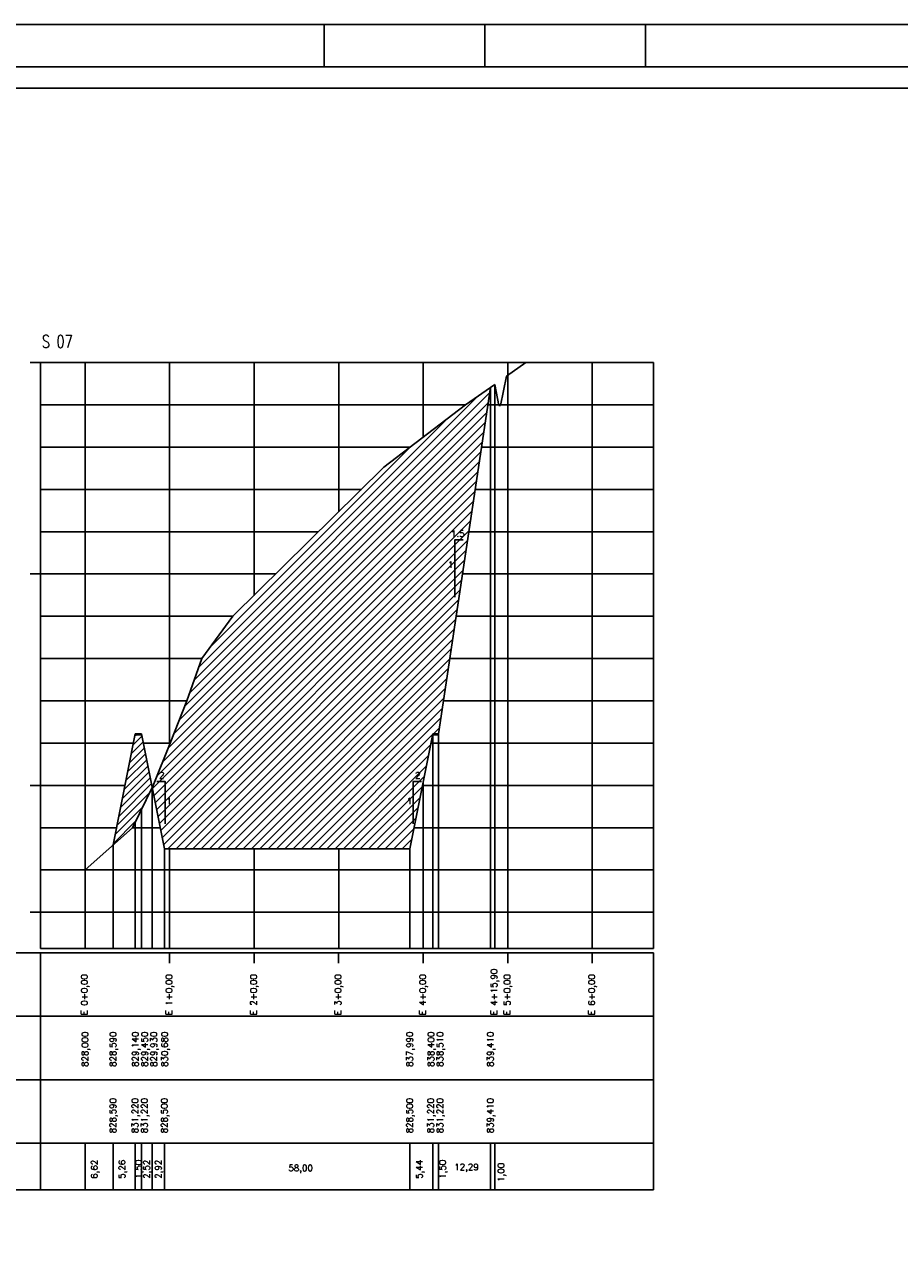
# Model space of a CAD drawing. Extents: x -1825 to 98, y 5678 to 6985.
# Tile 4 of 86: x -1686 to -1479, y 5981 to 6272. Entities that reach past the tile are written whole.
import ezdxf
from ezdxf.enums import TextEntityAlignment as Align

# ---------------------------------------------------------------- set-up
doc = ezdxf.new("R2010")
doc.units = 0
doc.header["$MEASUREMENT"] = 0
doc.linetypes.add('CONTINUO', pattern=[0])
for name, color, linetype in [('-ATERRO', 72, 'CONTINUOUS'), ('-CORTE', 51, 'CONTINUOUS'), ('-TALUDI', 3, 'CONTINUOUS'), ('BASE', 6, 'CONTINUOUS'), ('PADRÃO', 7, 'CONTINUOUS'), ('PG-CORTE', 4, 'CONTINUOUS'), ('PG-LINE', 7, 'CONTINUOUS'), ('PG-MALHA', 7, 'CONTINUOUS'), ('PG-TERRENO', 6, 'CONTINUOUS'), ('PG-TXT-120', 4, 'CONTINUOUS'), ('PG-TXT-80', 2, 'CONTINUOUS')]:
    doc.layers.add(name, color=color, linetype=linetype)
doc.styles.add('ROMANS', font='romans.shx', dxfattribs={"height": 1.5})

msp = doc.modelspace()

# ---------------------------------------------------------------- hatches: boundary and pattern name
at = {"layer": '-ATERRO'}
h = msp.add_hatch(dxfattribs=at)
h.set_pattern_fill('_USER', color=256, scale=1.2, angle=45, style=0, pattern_type=0)
h.set_pattern_definition([(45, (0, 0), (-0.84852814, 0.84852814), [])])
h.paths.add_polyline_path([(-1658.36, 6104.3), (-1659.94, 6104.3), (-1665.16, 6078.22), (-1660.59, 6082.3), (-1655.88, 6091.92)])
at = {"layer": '-CORTE'}
h = msp.add_hatch(dxfattribs=at)
h.set_pattern_fill('_USER', color=256, scale=1.4, angle=45, style=0, pattern_type=0)
h.set_pattern_definition([(45, (0, 0), (-0.9899495, 0.9899495), [])])
h.paths.add_polyline_path([(-1575.88, 6186.43), (-1581.78, 6182.3), (-1601.1, 6167.53), (-1636.8, 6132.3), (-1644.16, 6122.3), (-1647.73, 6112.3), (-1651.68, 6102.3), (-1655.7, 6092.3), (-1655.88, 6091.92), (-1652.96, 6077.3), (-1594.97, 6077.3), (-1589.52, 6104.5), (-1589.52, 6104.5), (-1588.17, 6104.5)])
h.paths.add_polyline_path([(-1585.88, 6143.37), (-1584.75, 6143.37), (-1584.75, 6145.65), (-1585.88, 6145.65)], flags=24)
h.paths.add_polyline_path([(-1585.19, 6150.68), (-1581.46, 6150.68), (-1581.46, 6152.96), (-1585.19, 6152.96)], flags=24)
h.paths.add_polyline_path([(-1593.87, 6093.56), (-1592.1, 6093.56), (-1592.1, 6095.84), (-1593.87, 6095.84)], flags=24)
h.paths.add_polyline_path([(-1595.65, 6087.48), (-1594.53, 6087.48), (-1594.53, 6089.76), (-1595.65, 6089.76)], flags=24)
h.paths.add_polyline_path([(-1652.53, 6087.48), (-1651.41, 6087.48), (-1651.41, 6089.76), (-1652.53, 6089.76)], flags=24)
h.paths.add_polyline_path([(-1654.47, 6093.56), (-1652.69, 6093.56), (-1652.69, 6095.84), (-1654.47, 6095.84)], flags=24)

# ---------------------------------------------------------------- linework, layer by layer
at = {"layer": '-TALUDI', "flags": 128}
for points in [[(-1582.3, 6150.36), (-1584.34, 6150.36), (-1584.34, 6136.79)], [(-1654.82, 6093.2), (-1652.82, 6093.2), (-1652.82, 6083.2)], [(-1592.2, 6093.2), (-1594.2, 6093.2), (-1594.2, 6083.2)]]:
    msp.add_lwpolyline(points, dxfattribs=at)
at = {"layer": 'BASE', "color": 11, "linetype": 'CONTINUOUS'}
for p, q in [((-1659.94, 6104.3), (-1658.36, 6104.3)), ((-1589.53, 6104.3), (-1588.14, 6104.3))]:
    msp.add_line(p, q, dxfattribs=at)
at = {"layer": 'PADRÃO', "color": 2}
for p, q in [((-1615.2, 6262.22), (-1615.2, 6272.22)), ((-1577.2, 6262.22), (-1577.2, 6272.22)), ((-1539.2, 6262.22), (-1539.2, 6272.22))]:
    msp.add_line(p, q, dxfattribs=at)
msp.add_lwpolyline([(-1825.2, 6272.22), (-1825.2, 5678.22), (-984.2, 5678.22), (-984.2, 6272.22), (-1825.2, 6272.22)], dxfattribs=at)
at = {"layer": 'PADRÃO', "color": 1}
msp.add_lwpolyline([(-1800.2, 5688.22), (-994.2, 5688.22), (-994.2, 6262.22), (-1800.2, 6262.22)], close=True, dxfattribs=at)
at = {"layer": 'PADRÃO', "color": 2}
msp.add_lwpolyline([(-1795.2, 5693.22), (-1174.2, 5693.22), (-1174.2, 6257.22), (-1795.2, 6257.22)], close=True, dxfattribs=at)
at = {"layer": 'PG-CORTE'}
for p, q in [((-1572.09, 6189.08), (-1573.48, 6182.13)), ((-1588.17, 6104.5), (-1575.88, 6186.43)), ((-1574.88, 6187.13), (-1573.88, 6182.13)), ((-1573.88, 6182.13), (-1573.48, 6182.13)), ((-1573.48, 6182.13), (-1573.88, 6182.13)), ((-1573.88, 6182.13), (-1573.48, 6182.13)), ((-1659.9, 6104.5), (-1665.16, 6078.22)), ((-1658.4, 6104.5), (-1652.96, 6077.3)), ((-1594.97, 6077.3), (-1589.53, 6104.5)), ((-1652.96, 6077.3), (-1594.97, 6077.3))]:
    msp.add_line(p, q, dxfattribs=at)
at = {"layer": 'PG-CORTE', "color": 11, "linetype": 'CONTINUOUS'}
for p, q in [((-1659.9, 6104.5), (-1658.4, 6104.5)), ((-1589.53, 6104.5), (-1588.14, 6104.5))]:
    msp.add_line(p, q, dxfattribs=at)
at = {"layer": 'PG-LINE', "color": 3, "linetype": 'CONTINUO'}
for p, q in [((-1671.78, 6053.7), (-1671.78, 6192.3)), ((-1671.78, 5996.69), (-1671.78, 6007.7))]:
    msp.add_line(p, q, dxfattribs=at)
at = {"layer": 'PG-LINE', "color": 3, "linetype": 'CONTINUOUS'}
for p, q in [((-1575.88, 6186.43), (-1575.88, 6053.7)), ((-1574.88, 6187.13), (-1574.88, 6053.7)), ((-1671.78, 6110.3), (-1671.78, 6053.7)), ((-1589.52, 6104.5), (-1589.52, 6053.7)), ((-1588.17, 6104.5), (-1588.17, 6053.7)), ((-1655.88, 6091.92), (-1655.88, 6053.7)), ((-1658.4, 6086.78), (-1658.4, 6053.7)), ((-1659.9, 6083.71), (-1659.9, 6053.7)), ((-1665.16, 6078.22), (-1665.16, 6053.7)), ((-1652.96, 6077.3), (-1652.96, 6053.7)), ((-1594.97, 6077.3), (-1594.97, 6053.7)), ((-1671.78, 6007.7), (-1671.78, 5996.69)), ((-1671.78, 6007.7), (-1671.78, 5996.69)), ((-1665.16, 6007.7), (-1665.16, 5996.69)), ((-1659.9, 6007.7), (-1659.9, 5996.69)), ((-1658.4, 6007.7), (-1658.4, 5996.69)), ((-1655.88, 6007.7), (-1655.88, 5996.69)), ((-1652.96, 6007.7), (-1652.96, 5996.69)), ((-1594.97, 6007.7), (-1594.97, 5996.69)), ((-1589.52, 6007.7), (-1589.52, 5996.69)), ((-1588.17, 6007.7), (-1588.17, 5996.69)), ((-1575.88, 6007.7), (-1575.88, 5996.69)), ((-1574.88, 6007.7), (-1574.88, 5996.69))]:
    msp.add_line(p, q, dxfattribs=at)
at = {"layer": 'PG-MALHA', "linetype": 'CONTINUO'}
for p, q in [((-1651.78, 6102.05), (-1651.78, 6192.3)), ((-1631.78, 6137.25), (-1631.78, 6192.3)), ((-1611.78, 6157), (-1611.78, 6192.3)), ((-1591.78, 6174.66), (-1591.78, 6192.3)), ((-1571.78, 6172.3), (-1571.78, 6192.3)), ((-1551.78, 6053.7), (-1551.78, 6192.3)), ((-1571.78, 6053.7), (-1571.78, 6176.96)), ((-1682.33, 6142.3), (-1626.67, 6142.3)), ((-1582.5, 6142.3), (-1537.3, 6142.3)), ((-1591.78, 6053.7), (-1591.78, 6093.23)), ((-1651.78, 6053.7), (-1651.78, 6077.3)), ((-1631.78, 6053.7), (-1631.78, 6077.3)), ((-1611.78, 6053.7), (-1611.78, 6077.3))]:
    msp.add_line(p, q, dxfattribs=at)
at = {"layer": 'PG-MALHA', "color": 4}
for p, q in [((-1537.3, 6053.7), (-1537.3, 6192.3)), ((-1738.86, 6052.7), (-1537.3, 6052.7)), ((-1537.3, 5996.69), (-1537.3, 6052.7)), ((-1537.3, 6037.7), (-1738.86, 6037.7)), ((-1537.3, 6022.7), (-1738.86, 6022.7)), ((-1738.86, 5996.69), (-1537.3, 5996.69))]:
    msp.add_line(p, q, dxfattribs=at)
at = {"layer": 'PG-MALHA', "color": 5, "linetype": 'CONTINUO'}
for points in [[(-1684.8, 6192.3), (-1682.33, 6192.3)], [(-1684.8, 6142.3), (-1682.33, 6142.3)], [(-1684.8, 6092.3), (-1682.33, 6092.3)], [(-1684.8, 6062.3), (-1682.33, 6062.3)]]:
    msp.add_lwpolyline(points, dxfattribs=at)
at = {"layer": 'PG-MALHA', "linetype": 'CONTINUO'}
for points in [[(-1682.33, 6192.3), (-1537.3, 6192.3)], [(-1682.33, 6182.3), (-1581.78, 6182.3)], [(-1576.5, 6182.3), (-1537.3, 6182.3)], [(-1682.33, 6172.3), (-1594.87, 6172.3)], [(-1578, 6172.3), (-1537.3, 6172.3)], [(-1682.33, 6162.3), (-1606.41, 6162.3)], [(-1579.5, 6162.3), (-1537.3, 6162.3)], [(-1682.33, 6152.3), (-1616.7, 6152.3)], [(-1581, 6152.3), (-1537.3, 6152.3)], [(-1682.33, 6132.3), (-1636.8, 6132.3)], [(-1584, 6132.3), (-1537.3, 6132.3)], [(-1682.33, 6122.3), (-1644.16, 6122.3)], [(-1585.5, 6122.3), (-1537.3, 6122.3)], [(-1682.33, 6112.3), (-1647.73, 6112.3)], [(-1587, 6112.3), (-1537.3, 6112.3)], [(-1682.33, 6102.3), (-1660.34, 6102.3)], [(-1657.96, 6102.3), (-1651.68, 6102.3)], [(-1589.97, 6102.3), (-1537.3, 6102.3)], [(-1682.33, 6092.3), (-1662.34, 6092.3)], [(-1655.96, 6092.3), (-1655.7, 6092.3)], [(-1655.96, 6092.3), (-1655.7, 6092.3)], [(-1591.97, 6092.3), (-1537.3, 6092.3)], [(-1682.33, 6082.3), (-1664.34, 6082.3)], [(-1660.59, 6082.3), (-1653.96, 6082.3)], [(-1593.97, 6082.3), (-1537.3, 6082.3)], [(-1682.33, 6072.3), (-1537.3, 6072.3)], [(-1682.33, 6062.3), (-1537.3, 6062.3)], [(-1651.78, 6050.28), (-1651.78, 6052.7)], [(-1631.78, 6050.28), (-1631.78, 6052.7)], [(-1611.8, 6050.28), (-1611.8, 6052.7)], [(-1591.78, 6050.28), (-1591.78, 6052.7)], [(-1571.78, 6050.28), (-1571.78, 6052.7)], [(-1551.78, 6050.28), (-1551.78, 6052.7)]]:
    msp.add_lwpolyline(points, dxfattribs=at)
at = {"layer": 'PG-MALHA', "color": 4}
for points in [[(-1682.33, 6192.3), (-1682.33, 6053.7)], [(-1682.33, 6053.7), (-1537.3, 6053.7)], [(-1682.33, 6052.7), (-1682.33, 5996.69)], [(-1738.86, 6007.7), (-1537.3, 6007.7)]]:
    msp.add_lwpolyline(points, dxfattribs=at)
at = {"layer": 'PG-TERRENO', "linetype": 'CONTINUOUS', "flags": 128}
for points in [[(-1572.09, 6189.08), (-1567.49, 6192.3)], [(-1671.78, 6072.3), (-1660.59, 6082.3), (-1655.7, 6092.3), (-1651.68, 6102.3), (-1647.73, 6112.3), (-1644.16, 6122.3), (-1636.8, 6132.3), (-1601.1, 6167.53), (-1581.78, 6182.3), (-1574.88, 6187.13)]]:
    msp.add_lwpolyline(points, dxfattribs=at)

# ---------------------------------------------------------------- texts
at = {"layer": '-TALUDI', "color": 2, "style": 'ROMANS'}
for s, p in [('1.5', (-1585.25, 6151.06)), ('1', (-1585.93, 6143.75)), ('2', (-1654.3, 6093.94)), ('2', (-1593.71, 6093.94)), ('1', (-1652.58, 6087.86)), ('1', (-1595.7, 6087.86))]:
    msp.add_text(s, height=1.52, dxfattribs=at).set_placement(p)
at = {"layer": 'PG-TXT-120', "style": 'ROMANS', "width": 0.65812}
msp.add_text('S 07', height=3, dxfattribs=at).set_placement((-1682.02, 6195.8), (-1674.69, 6195.8), align=Align.FIT)
at = {"layer": 'PG-TXT-80', "linetype": 'CONTINUOUS', "style": 'ROMANS'}
for s, p in [('E 0+0,00', (-1671.18, 6037.95)), ('E 1+0,00', (-1651.18, 6037.95)), ('E 2+0,00', (-1631.18, 6037.95)), ('E 3+0,00', (-1611.2, 6037.95)), ('E 4+0,00', (-1591.18, 6037.95)), ('E 4+15,90', (-1574.29, 6037.95)), ('E 5+0,00', (-1571.18, 6037.95)), ('E 6+0,00', (-1551.18, 6037.95))]:
    msp.add_text(s, height=1.5, rotation=90, dxfattribs=at).set_placement(p)
at = {"layer": 'PG-TXT-80', "style": 'ROMANS'}
for s, p in [('828,000', (-1671.04, 6025.72)), ('828,590', (-1664.41, 6025.72)), ('829,140', (-1659.16, 6025.72)), ('829,450', (-1656.95, 6025.72)), ('829,930', (-1654.77, 6025.72)), ('830,680', (-1652.22, 6025.72)), ('837,990', (-1594.22, 6025.72)), ('838,400', (-1589.22, 6025.72)), ('838,510', (-1587.05, 6025.72)), ('839,410', (-1575.14, 6025.72)), ('828,590', (-1664.45, 6010.02)), ('831,220', (-1659.2, 6010.02)), ('831,220', (-1656.99, 6010.02)), ('828,500', (-1652.26, 6010.02)), ('828,500', (-1594.26, 6010.02)), ('831,220', (-1589.26, 6010.02)), ('831,220', (-1587.09, 6010.02)), ('839,410', (-1575.18, 6010.02)), ('6,62', (-1668.84, 5999.28)), ('5,26', (-1662.28, 5999.28)), ('1,50', (-1658.39, 5999.28)), ('2,52', (-1656.48, 5999.28)), ('2,92', (-1653.73, 5999.28)), ('5,44', (-1591.95, 5999.28)), ('1,50', (-1586.47, 5999.28)), ('1,00', (-1572.64, 5998.54))]:
    msp.add_text(s, height=1.5, rotation=90, dxfattribs=at).set_placement(p)
for s, p in [('58,00', (-1623.68, 6001.07)), ('12,29', (-1584.44, 6001.32))]:
    msp.add_text(s, height=1.5, dxfattribs=at).set_placement(p)

doc.saveas('drawing.dxf')
